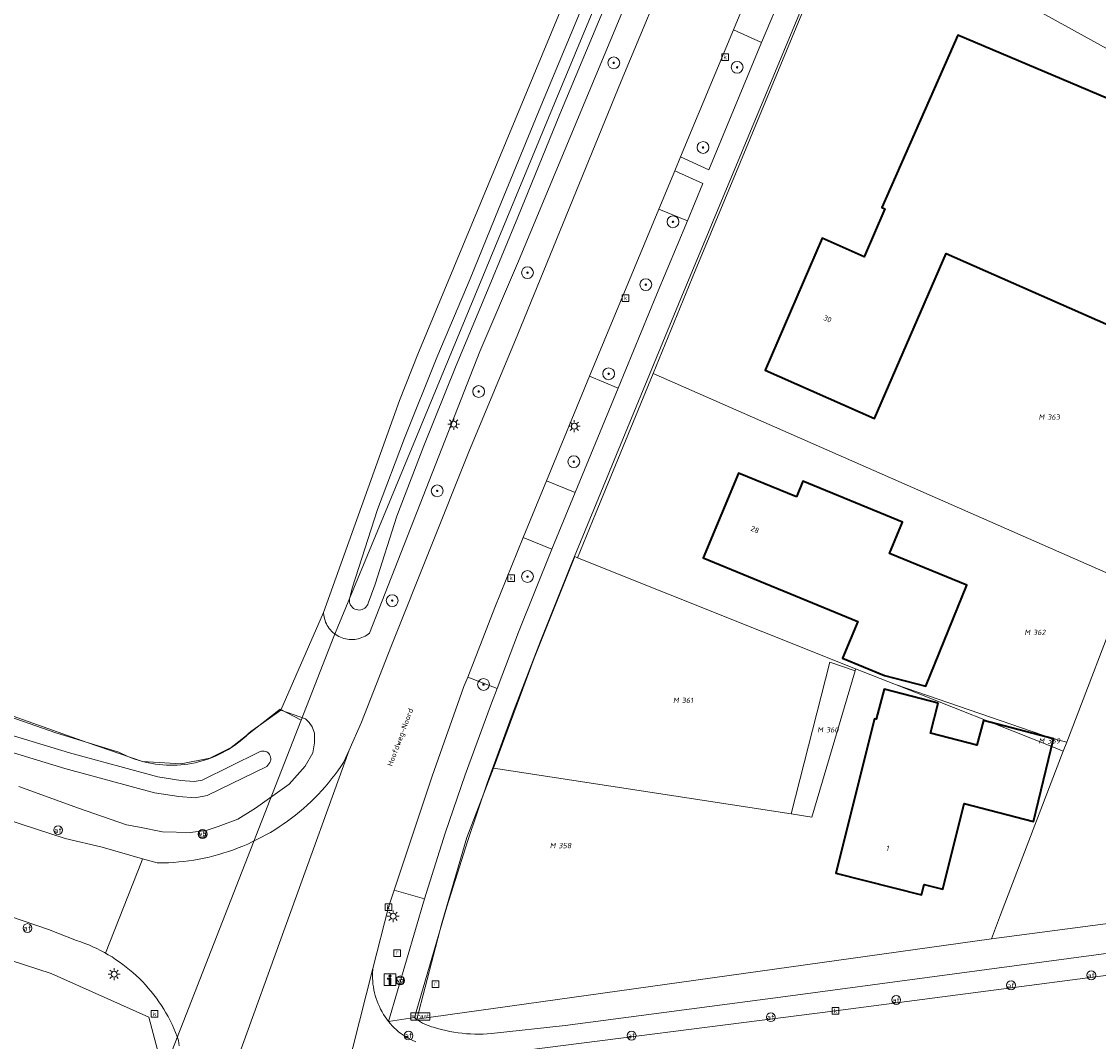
# Model space of a CAD drawing. Header units: metres. Extents: x 250001 to 257773, y 598992 to 609118.
# Tile 182 of 256: x 251546 to 251619, y 601771 to 601840. Entities that reach past the tile are written whole.
import ezdxf
from ezdxf.enums import TextEntityAlignment as Align
from ezdxf.lldxf.tags import DXFTag

# ---------------------------------------------------------------- set-up
doc = ezdxf.new("R2010")
doc.units = ezdxf.units.M
for name, color, linetype, lineweight in [('B-WE-GR-BOOM-S', 252, 'Continuous', 25), ('B-WE-GR-GRAS-GV', 252, 'Continuous', 13), ('B-WE-GR-GROENVOORZIENING-GV', 252, 'Continuous', 18), ('B-WE-KG-GRENS_PERCEEL-G', 150, 'KG-PERCEEL', 18), ('B-WE-KG-GRENS_PERCEEL-S', 150, 'Continuous', 25), ('B-WE-KL-ET_LS_OV_LICHTMAST-S', 252, 'Continuous', 25), ('B-WE-OG-BEBOUWING-GV', 1, 'Continuous', 35), ('B-WE-OG-BEBOUWING-T18', 7, 'Continuous', 18), ('B-WE-OG-TERREIN_ERF-GV', 7, 'Continuous', 18), ('B-WE-OG-TOPOGRAFIE-T18', 2, 'Continuous', 18), ('B-WE-OG-WATER_SLOOT-GV', 252, 'Continuous', 18), ('B-WE-RI-GWA_KOLK-S', 252, 'Continuous', 25), ('B-WE-RI-GWA_RIOOLPUT-S', 252, 'Continuous', 25), ('B-WE-VH-VERHARDING_GESLOTEN-GV', 252, 'Continuous', 18), ('B-WE-VH-VERHARDING_OPEN-GV', 252, 'Continuous', 18), ('B-WE-VW-AFSLUITPAAL-S', 252, 'Continuous', 25), ('B-WE-VW-VERKEERSTEKEN_BORD-S', 252, 'Continuous', 25), ('B-WE-VW-VERKEERSTEKEN_DRAAGCONSTRUCTIE-S', 252, 'Continuous', 25), ('X-XX-AL-REFERENTIE-G', 7, 'Continuous', 18)]:
    doc.layers.add(name, color=color, linetype=linetype, lineweight=lineweight)
doc.styles.add('NLCS-ISO', font='NLCS-ISO.ttf')
doc.styles.add('NLCS-ISO-ANNOTATIEF-T18', font='NLCS-ISO.ttf', dxfattribs={"height": 1.8})
doc.styles.get("Standard").update_dxf_attribs({"font": 'NLCS-ISO.ttf'})
tags = doc.linetypes.add('KG-PERCEEL', pattern='A,5.5,-2,["P",Standard,S=1.8,R=0,X=-0.5,Y=-0.9],-2,5.5,-2,[5,NLCS.SHX,S=0.75,R=0,X=0,Y=0],-2', length=19).pattern_tags.tags
tags[6] = DXFTag(74, 10)

# ---------------------------------------------------------------- blocks, each defined once
blk = doc.blocks.new('SKG-PERCEELNUMMER-SO')
at = {"style": 'NLCS-ISO', "oblique": 10, "flags": 1}
blk.add_attdef('GEMEENTECODE', text='', height=1.8, dxfattribs=at).set_placement((0, 2.55), align=Align.MIDDLE_CENTER)
at = {"style": 'NLCS-ISO', "oblique": 10}
blk.add_attdef('SECTIE', text='', height=1.8, dxfattribs=at).set_placement((-0.5, 0), align=Align.MIDDLE_RIGHT)
blk.add_attdef('PERCEELNUMMER', text='', height=1.8, dxfattribs=at).set_placement((0.5, 0), align=Align.MIDDLE_LEFT)
blk = doc.blocks.new('BS2021-132-Xref-KAD-20210617')
at = {"layer": 'B-WE-KG-GRENS_PERCEEL-G', "flags": 128}
for points in [[(251582.418, 601833.814), (251601.888, 601880.605)], [(251629.67, 601850.19), (251622.9, 601836.26), (251602.352, 601847.609)], [(251595.159, 601830.173), (251600.37, 601842.75), (251602.352, 601847.609)], [(251565.38, 601792.301), (251567.6, 601797.99), (251582.418, 601833.814)], [(251589.249, 601815.83), (251592.1, 601822.79), (251595.159, 601830.173)], [(251584.12, 601803.33), (251585.35, 601806.31), (251589.249, 601815.83)], [(251621.43, 601801.68), (251589.249, 601815.83)], [(251522.096, 601807.437), (251524.39, 601804.32), (251534.16, 601797.35), (251539.184, 601794.945), (251550.889, 601790.807), (251554.633, 601789.509), (251557.263, 601789.357), (251559.206, 601789.723), (251560.655, 601790.454), (251563.962, 601793.046), (251565.38, 601792.301)], [(251578.43, 601789.06), (251581.18, 601796.52), (251583.94, 601803.4), (251584.12, 601803.33)], [(251602.97, 601795.79), (251584.12, 601803.33)], [(251621.19, 601801.04), (251617.28, 601790.82)], [(251602.93, 601795.66), (251601.23, 601796.24), (251598.61, 601785.96)], [(251602.93, 601795.66), (251600.01, 601785.73), (251598.61, 601785.96)], [(251602.97, 601795.79), (251602.93, 601795.66)], [(251602.97, 601795.79), (251605.67, 601794.72)], [(251605.67, 601794.72), (251616.39, 601791.05), (251617.28, 601790.82)], [(251605.67, 601794.72), (251616.26, 601790.53), (251617.05, 601790.21)], [(251556.054, 601768.407), (251565.38, 601792.301)], [(251617.05, 601790.21), (251617.28, 601790.82)], [(251617.05, 601790.21), (251612.8, 601779.11), (251612.18, 601777.473)], [(251648.22, 601789.79), (251647.4, 601788.79), (251645.32, 601786.31), (251643.39, 601784.45), (251641.94, 601783.38), (251640.33, 601782.54), (251637.46, 601781.23), (251632.79, 601780.2), (251612.18, 601777.473)], [(251612.18, 601777.473), (251573.22, 601772.03), (251574.92, 601778.55), (251576.61, 601784.36), (251578.43, 601789.06)], [(251578.43, 601789.06), (251598.61, 601785.96)], [(251507.412, 601783.37), (251511.639, 601783.429), (251525.31, 601782.57), (251530, 601781.62), (251535.001, 601779.491), (251548.449, 601775.135), (251555.065, 601772.161), (251556.054, 601768.407)]]:
    blk.add_lwpolyline(points, dxfattribs=at)
at = {"layer": 'B-WE-KG-GRENS_PERCEEL-S', "xscale": 0.2, "yscale": 0.2, "zscale": 0.2}
for p, values in [((251615.863, 601812.864), {'PERCEELNUMMER': '363', 'SECTIE': 'M'}), ((251614.903, 601798.265), {'PERCEELNUMMER': '362', 'SECTIE': 'M'}), ((251591.084, 601793.655), {'PERCEELNUMMER': '361', 'SECTIE': 'M'}), ((251600.865, 601791.655), {'PERCEELNUMMER': '360', 'SECTIE': 'M'}), ((251615.865, 601790.905), {'PERCEELNUMMER': '359', 'SECTIE': 'M'}), ((251582.732, 601783.805), {'PERCEELNUMMER': '358', 'SECTIE': 'M'})]:
    blk.add_blockref('SKG-PERCEELNUMMER-SO', p, dxfattribs=at).add_auto_attribs(values)
blk = doc.blocks.new('SIE-WEG_VERKEERSBORD_INFORMATIE-SO')
at = {"linetype": 'ByBlock', "lineweight": 18}
h = blk.add_hatch(color=0, dxfattribs=at)
h.dxf.hatch_style = 1
h.paths.add_polyline_path([(0.32, 0.49), (-0.82, 0.49), (-0.82, 0.19), (-0.32, 0.19), (-0.32, -1.62), (0.32, -1.62)])
h = blk.add_hatch(color=0, dxfattribs=at)
h.dxf.hatch_style = 1
edge = h.paths.add_edge_path()
edge.add_arc((0, 1.25), 0.373, 0, 360)
at = {"color": 0, "linetype": 'ByBlock', "lineweight": 18}
for points in [[(-2, -2), (2, -2), (2, 2), (-2, 2)], [(0.32, 0.49), (-0.82, 0.49), (-0.82, 0.19), (-0.32, 0.19), (-0.32, -1.62), (0.32, -1.62)]]:
    blk.add_lwpolyline(points, close=True, dxfattribs=at)
blk.add_circle((0, 1.25), 0.373, dxfattribs=at)
blk = doc.blocks.new('SIE-WEG_VERKEERSBORD-SO')
at = {"color": 0, "linetype": 'ByBlock', "lineweight": 18}
blk.add_lwpolyline([(-1.125, -1.125), (1.125, -1.125), (1.125, 1.125), (-1.125, 1.125)], close=True, dxfattribs=at)
at = {"color": 0, "linetype": 'ByBlock', "lineweight": 18, "style": 'NLCS-ISO'}
blk.add_text('vb', height=1.5, dxfattribs=at).set_placement((0, 0), align=Align.MIDDLE_CENTER)
blk = doc.blocks.new('SIE-WEG_VERKEERSBORD_STRAATNAAM-SO')
at = {"color": 0, "linetype": 'ByBlock', "lineweight": 18}
blk.add_lwpolyline([(-3.25, -1.25), (3.25, -1.25), (3.25, 1.25), (-3.25, 1.25)], close=True, dxfattribs=at)
at = {"color": 0, "linetype": 'ByBlock', "lineweight": 18, "style": 'NLCS-ISO'}
blk.add_text('straat', height=1.5, dxfattribs=at).set_placement((0, 0.15), align=Align.MIDDLE_CENTER)
blk = doc.blocks.new('SVW-AFSLUITPAAL-SO')
at = {"lineweight": 18}
blk.add_circle((0, 0), 1.5, dxfattribs=at)
at = {"lineweight": 18, "style": 'NLCS-ISO'}
blk.add_text('af', height=1.8, dxfattribs=at).set_placement((0, 0), align=Align.MIDDLE_CENTER)
blk = doc.blocks.new('SIE-WEG_PAAL_VERKEERSBORD-SO')
at = {"color": 0, "linetype": 'ByBlock', "lineweight": 18}
blk.add_circle((0, 0), 1.5, dxfattribs=at)
at = {"color": 0, "linetype": 'ByBlock', "lineweight": 18, "style": 'NLCS-ISO'}
blk.add_text('vb', height=1.5, dxfattribs=at).set_placement((0, 0.13), align=Align.MIDDLE_CENTER)
blk = doc.blocks.new('SKL-ET_OV_LICHTMAST-SO')
at = {"color": 0, "linetype": 'ByBlock', "lineweight": 18}
for points in [[(-1.25, 0), (-2, 0)], [(-1.41, 1.41), (-0.88, 0.88)], [(0, 2), (0, 1.25)], [(0.88, 0.88), (1.41, 1.41)], [(2, 0), (1.25, 0)], [(-1.41, -1.41), (-0.88, -0.88)], [(0, -1.25), (0, -2)], [(0.88, -0.88), (1.41, -1.41)]]:
    blk.add_lwpolyline(points, dxfattribs=at)
blk.add_circle((0, 0), 1, dxfattribs=at)
blk = doc.blocks.new('SRI-KOLK-SO')
at = {"color": 0, "linetype": 'ByBlock', "lineweight": 18}
blk.add_lwpolyline([(-1.125, -1.125), (1.125, -1.125), (1.125, 1.125), (-1.125, 1.125)], close=True, dxfattribs=at)
at = {"color": 0, "linetype": 'ByBlock', "lineweight": 18, "style": 'NLCS-ISO'}
blk.add_text('k', height=1.5, dxfattribs=at).set_placement((0, 0), align=Align.MIDDLE_CENTER)
blk = doc.blocks.new('SRI-PUT_INSPECTIEPUT_RIOOLPUT-SO')
at = {"color": 0, "linetype": 'ByBlock', "lineweight": 18}
blk.add_lwpolyline([(-1.12, -1.12), (1.12, -1.12), (1.12, 1.12), (-1.12, 1.12)], close=True, dxfattribs=at)
at = {"color": 0, "linetype": 'ByBlock', "lineweight": 18, "style": 'NLCS-ISO'}
blk.add_text('r', height=1.5, dxfattribs=at).set_placement((0, 0.28), align=Align.MIDDLE_CENTER)
blk = doc.blocks.new('SGR-BOOM_01-SO')
at = {"linetype": 'ByBlock', "lineweight": 18}
h = blk.add_hatch(color=0, dxfattribs=at)
h.dxf.hatch_style = 1
edge = h.paths.add_edge_path()
edge.add_arc((0, 0), 0.25, 0, 360)
at = {"color": 0, "linetype": 'ByBlock', "lineweight": 18}
for radius in [2, 0.25]:
    blk.add_circle((0, 0), radius, dxfattribs=at)
blk = doc.blocks.new('BS2021-132-Xref-BGT-GRIJS-20210617-aangepast')
at = {"layer": 'B-WE-GR-GRAS-GV', "flags": 128}
blk.add_lwpolyline([(251542.489, 601793.65), (251548.76, 601791.459), (251553.029, 601790.15), (251553.206, 601790.057), (251553.426, 601789.95), (251553.649, 601789.85), (251553.875, 601789.758), (251554.105, 601789.673), (251554.336, 601789.595), (251554.571, 601789.526), (251554.807, 601789.464), (251555.045, 601789.409), (251555.286, 601789.363), (251555.527, 601789.324), (251555.769, 601789.293), (251556.013, 601789.271), (251556.257, 601789.256), (251556.501, 601789.249), (251556.745, 601789.25), (251556.99, 601789.259), (251557.234, 601789.277), (251557.477, 601789.302), (251557.719, 601789.335), (251557.96, 601789.376), (251558.199, 601789.425), (251558.437, 601789.481), (251558.673, 601789.546), (251558.907, 601789.618), (251559.138, 601789.698), (251559.366, 601789.785), (251559.591, 601789.879), (251559.814, 601789.981), (251560.032, 601790.091), (251560.247, 601790.207), (251560.459, 601790.33), (251560.665, 601790.46), (251560.868, 601790.597), (251561.066, 601790.74), (251561.259, 601790.89), (251561.447, 601791.046), (251561.63, 601791.208), (251561.808, 601791.376), (251561.98, 601791.55), (251564.019, 601792.989), (251566.91, 601799.619), (251572.049, 601814), (251573.29, 601817.13), (251591.989, 601862.16)], dxfattribs=at)
at = {"layer": 'B-WE-GR-GROENVOORZIENING-GV', "flags": 128}
for points in [[(251601.29, 601874.3), (251580.119, 601823.43), (251577.51, 601817.31), (251570.029, 601798.219), (251569.932, 601798.143), (251569.83, 601798.074), (251569.724, 601798.011), (251569.614, 601797.955), (251569.5, 601797.907), (251569.384, 601797.866), (251569.265, 601797.832), (251569.145, 601797.807), (251569.023, 601797.789), (251568.9, 601797.779), (251568.776, 601797.778), (251568.653, 601797.784), (251568.531, 601797.798), (251568.409, 601797.82), (251568.29, 601797.85), (251568.172, 601797.888), (251568.058, 601797.933), (251567.946, 601797.985), (251567.838, 601798.045), (251567.734, 601798.111), (251567.635, 601798.184), (251567.54, 601798.264), (251567.451, 601798.349), (251567.368, 601798.44), (251567.291, 601798.536), (251567.22, 601798.637), (251567.156, 601798.742), (251567.098, 601798.852), (251567.048, 601798.964), (251567.006, 601799.08), (251566.971, 601799.198), (251566.944, 601799.319), (251566.924, 601799.44), (251566.913, 601799.563), (251566.91, 601799.619), (251564.019, 601792.989), (251565.691, 601792.398), (251565.936, 601792.153), (251566.138, 601791.865), (251566.3, 601791.439), (251566.304, 601790.77), (251566.171, 601790.09), (251565.672, 601789.198), (251564.579, 601787.977), (251562.293, 601786.348), (251561.097, 601785.606), (251559.759, 601785.11), (251558.941, 601784.829), (251557.862, 601784.698), (251556, 601784.741), (251554.425, 601785.047), (251553.547, 601785.202), (251550.301, 601786.344), (251546.251, 601787.814)], [(251542.308, 601786.586), (251549.397, 601784.287), (251551.904, 601783.691), (251554.644, 601782.91), (251555.639, 601782.626), (251555.713, 601782.626), (251556.059, 601782.63), (251556.405, 601782.643), (251556.751, 601782.663), (251557.096, 601782.692), (251557.44, 601782.728), (251557.783, 601782.773), (251558.126, 601782.825), (251558.466, 601782.885), (251558.806, 601782.953), (251559.144, 601783.029), (251559.48, 601783.112), (251559.814, 601783.204), (251560.145, 601783.303), (251560.475, 601783.409), (251560.802, 601783.524), (251561.126, 601783.646), (251561.447, 601783.775), (251561.765, 601783.911), (251562.08, 601784.055), (251562.391, 601784.207), (251562.699, 601784.365), (251563.003, 601784.53), (251563.304, 601784.703), (251563.6, 601784.882), (251563.892, 601785.068), (251564.179, 601785.261), (251564.462, 601785.46), (251564.741, 601785.666), (251565.014, 601785.878), (251565.283, 601786.097), (251565.546, 601786.321), (251565.804, 601786.552), (251566.057, 601786.789), (251566.304, 601787.031), (251566.546, 601787.279), (251566.782, 601787.533), (251567.012, 601787.792), (251567.236, 601788.056), (251567.453, 601788.325), (251567.665, 601788.599), (251567.87, 601788.878), (251568.068, 601789.162), (251568.26, 601789.45), (251568.633, 601790.278), (251569.49, 601792.183), (251571.505, 601797.368), (251576.76, 601810.5), (251580.07, 601818.479), (251587.089, 601835.65), (251594.45, 601853.3)]]:
    blk.add_lwpolyline(points, dxfattribs=at)
for points in [[(251596.6, 601838.263), (251594.691, 601839.135), (251591.112, 601830.513), (251593.014, 601829.644)], [(251592.622, 601828.702), (251590.72, 601829.57), (251589.642, 601826.972), (251591.569, 601826.17)], [(251591.569, 601826.17), (251589.642, 601826.972), (251584.939, 601815.638), (251586.883, 601814.838), (251589.48, 601821.15)], [(251586.883, 601814.838), (251584.939, 601815.638), (251582.01, 601808.532), (251583.962, 601807.74)], [(251582.382, 601803.902), (251580.429, 601804.694), (251578.519, 601799.949), (251576.68, 601795.219), (251578.668, 601794.461), (251580.119, 601798.27)], [(251576.5, 601788.599), (251578.29, 601793.469), (251578.668, 601794.461), (251576.68, 601795.219), (251576.42, 601794.593), (251574.269, 601788.519), (251571.689, 601780.787), (251573.744, 601780.189), (251575.16, 601784.64)], [(251573.744, 601780.189), (251571.689, 601780.787), (251571.3, 601779.62), (251570.248, 601775.464), (251570.243, 601775.407), (251570.23, 601775.208), (251570.225, 601775.008), (251570.228, 601774.809), (251570.238, 601774.61), (251570.257, 601774.411), (251570.284, 601774.214), (251570.319, 601774.017), (251570.362, 601773.823), (251570.412, 601773.63), (251570.47, 601773.439), (251570.536, 601773.251), (251570.609, 601773.065), (251570.69, 601772.883), (251570.777, 601772.704), (251570.872, 601772.528), (251570.974, 601772.357), (251571.083, 601772.19), (251571.198, 601772.027), (251571.32, 601771.869)]]:
    blk.add_lwpolyline(points, close=True, dxfattribs=at)
at = {"layer": 'B-WE-OG-BEBOUWING-GV', "flags": 128}
for points in [[(251627.67, 601831.229), (251609.899, 601838.77), (251604.75, 601827.089), (251604.959, 601826.989), (251603.559, 601823.739), (251600.709, 601825), (251596.839, 601816.04), (251604.25, 601812.76), (251609.109, 601823.949), (251622.029, 601818.27)], [(251598.959, 601807.449), (251595.029, 601809.069), (251592.649, 601803.319), (251603.114, 601799.003), (251602.092, 601796.525), (251604.939, 601795.351), (251607.733, 601794.612), (251610.5, 601801.475), (251605.275, 601803.623), (251606.149, 601805.75), (251599.399, 601808.51)], [(251608.574, 601793.467), (251604.896, 601794.422), (251604.366, 601792.38), (251604.25, 601792.41), (251601.64, 601781.939), (251607.44, 601780.469), (251607.609, 601781.16), (251608.89, 601780.839), (251610.32, 601786.66), (251615.019, 601785.43), (251616.39, 601791.05), (251611.63, 601792.29), (251611.19, 601790.609), (251608.044, 601791.425)]]:
    blk.add_lwpolyline(points, close=True, dxfattribs=at)
at = {"layer": 'B-WE-OG-TERREIN_ERF-GV', "flags": 128}
for points in [[(251618.773, 601887.385), (251590.956, 601820.533), (251583.734, 601802.984), (251581.604, 601797.674), (251579.791, 601792.918), (251578.001, 601788.048), (251576.684, 601784.155), (251575.254, 601779.655), (251573.064, 601772.137), (251573.196, 601772.036), (251573.333, 601771.941), (251573.474, 601771.853), (251573.619, 601771.772), (251573.768, 601771.698), (251573.92, 601771.631), (251574.076, 601771.571), (251574.234, 601771.519), (251574.364, 601771.483), (251574.635, 601771.401), (251574.909, 601771.327), (251575.185, 601771.261), (251575.462, 601771.202), (251575.742, 601771.152), (251576.022, 601771.109), (251576.303, 601771.074), (251576.586, 601771.047), (251576.869, 601771.028), (251577.152, 601771.017), (251577.436, 601771.014), (251577.719, 601771.019), (251578.003, 601771.032), (251578.284, 601771.053), (251583.281, 601771.609), (251598.215, 601773.577), (251632.923, 601778.218)], [(251557.114, 601770.216), (251557.087, 601770.586), (251556.987, 601770.86), (251556.879, 601771.135), (251556.763, 601771.407), (251556.64, 601771.676), (251556.51, 601771.941), (251556.372, 601772.203), (251556.228, 601772.46), (251556.076, 601772.714), (251555.918, 601772.964), (251555.753, 601773.209), (251555.582, 601773.45), (251555.404, 601773.685), (251555.219, 601773.916), (251555.029, 601774.142), (251554.832, 601774.363), (251554.63, 601774.578), (251554.422, 601774.788), (251554.208, 601774.992), (251553.989, 601775.19), (251553.764, 601775.383), (251553.535, 601775.569), (251553.3, 601775.748), (251553.061, 601775.922), (251552.817, 601776.088), (251552.569, 601776.249), (251552.316, 601776.402), (251552.117, 601776.515), (251552.059, 601776.548), (251551.799, 601776.688), (251551.534, 601776.82), (251551.267, 601776.945), (251550.996, 601777.063), (251550.722, 601777.174), (251550.445, 601777.277), (251550.165, 601777.372), (251548.267, 601778.123), (251539.716, 601781.031)]]:
    blk.add_lwpolyline(points, dxfattribs=at)
for points in [[(251627.67, 601831.229), (251622.029, 601818.27), (251609.109, 601823.949), (251604.25, 601812.76), (251596.839, 601816.04), (251600.709, 601825), (251603.559, 601823.739), (251604.959, 601826.989), (251604.75, 601827.089), (251609.899, 601838.77)], [(251607.733, 601794.612), (251604.939, 601795.351), (251602.092, 601796.525), (251603.114, 601799.003), (251592.649, 601803.319), (251595.029, 601809.069), (251598.959, 601807.449), (251599.399, 601808.51), (251606.149, 601805.75), (251605.275, 601803.623), (251610.5, 601801.475)], [(251608.574, 601793.467), (251608.044, 601791.425), (251611.19, 601790.609), (251611.63, 601792.29), (251616.39, 601791.05), (251615.019, 601785.43), (251610.32, 601786.66), (251608.89, 601780.839), (251607.609, 601781.16), (251607.44, 601780.469), (251601.64, 601781.939), (251604.25, 601792.41), (251604.366, 601792.38), (251604.896, 601794.422)]]:
    blk.add_lwpolyline(points, close=True, dxfattribs=at)
at = {"layer": 'B-WE-OG-WATER_SLOOT-GV', "flags": 128}
for points in [[(251591.989, 601862.16), (251573.29, 601817.13), (251572.049, 601814), (251566.91, 601799.619), (251566.913, 601799.563), (251566.924, 601799.44), (251566.944, 601799.319), (251566.971, 601799.198), (251567.006, 601799.08), (251567.048, 601798.964), (251567.098, 601798.852), (251567.156, 601798.742), (251567.22, 601798.637), (251567.291, 601798.536), (251567.368, 601798.44), (251567.451, 601798.349), (251567.54, 601798.264), (251567.635, 601798.184), (251567.734, 601798.111), (251567.838, 601798.045), (251567.946, 601797.985), (251568.058, 601797.933), (251568.172, 601797.888), (251568.29, 601797.85), (251568.409, 601797.82), (251568.531, 601797.798), (251568.653, 601797.784), (251568.776, 601797.778), (251568.9, 601797.779), (251569.023, 601797.789), (251569.145, 601797.807), (251569.265, 601797.832), (251569.384, 601797.866), (251569.5, 601797.907), (251569.614, 601797.955), (251569.724, 601798.011), (251569.83, 601798.074), (251569.932, 601798.143), (251570.029, 601798.219), (251577.51, 601817.31), (251580.119, 601823.43), (251601.29, 601874.3)], [(251586.24, 601841.358), (251582.925, 601833.408), (251580.067, 601826.432), (251578.131, 601821.711), (251575.886, 601816.368), (251573.709, 601810.92), (251571.88, 601806.146), (251570.417, 601801.54), (251570.376, 601801.462), (251569.937, 601800.247), (251569.899, 601800.151), (251569.848, 601800.063), (251569.783, 601799.984), (251569.707, 601799.915), (251569.622, 601799.86), (251569.528, 601799.818), (251569.429, 601799.792), (251569.328, 601799.781), (251569.226, 601799.787), (251569.126, 601799.808), (251569.03, 601799.844), (251568.942, 601799.895), (251568.862, 601799.959), (251568.794, 601800.035), (251568.738, 601800.121), (251568.696, 601800.214), (251568.669, 601800.312), (251568.658, 601800.414), (251568.663, 601800.516), (251568.843, 601801.257), (251569.083, 601801.963), (251570.558, 601806.609), (251572.405, 601811.431), (251574.59, 601816.899), (251576.838, 601822.248), (251578.772, 601826.963), (251581.631, 601833.943), (251584.944, 601841.887)], [(251584.944, 601841.887), (251581.631, 601833.943), (251578.772, 601826.963), (251576.838, 601822.248), (251574.59, 601816.899), (251572.405, 601811.431), (251570.558, 601806.609), (251569.083, 601801.963), (251568.843, 601801.257), (251568.663, 601800.516), (251568.658, 601800.414), (251568.669, 601800.312), (251568.696, 601800.214), (251568.738, 601800.121), (251568.794, 601800.035), (251568.862, 601799.959), (251568.942, 601799.895), (251569.03, 601799.844), (251569.126, 601799.808), (251569.226, 601799.787), (251569.328, 601799.781), (251569.429, 601799.792), (251569.528, 601799.818), (251569.622, 601799.86), (251569.707, 601799.915), (251569.783, 601799.984), (251569.848, 601800.063), (251569.899, 601800.151), (251569.937, 601800.247), (251570.376, 601801.462), (251570.417, 601801.54), (251571.88, 601806.146), (251573.709, 601810.92), (251575.886, 601816.368), (251578.131, 601821.711), (251580.067, 601826.432), (251582.925, 601833.408), (251586.24, 601841.358)], [(251540.285, 601792.951), (251549.681, 601790.098), (251555.677, 601788.462), (251557.225, 601788.217), (251558.137, 601788.148), (251558.669, 601788.247), (251562.523, 601790.13), (251562.558, 601790.156), (251562.61, 601790.181), (251562.697, 601790.208), (251562.788, 601790.219), (251562.879, 601790.214), (251562.968, 601790.193), (251563.052, 601790.158), (251563.128, 601790.108), (251563.195, 601790.045), (251563.25, 601789.972), (251563.291, 601789.891), (251563.317, 601789.803), (251563.328, 601789.713), (251563.323, 601789.622), (251563.302, 601789.533), (251563.266, 601789.449), (251563.065, 601789.171), (251559.018, 601787.192), (251558.197, 601787.04), (251557.097, 601787.123), (251555.446, 601787.385), (251549.376, 601789.041), (251539.94, 601791.906)], [(251546.251, 601787.814), (251550.301, 601786.344), (251553.547, 601785.202), (251554.425, 601785.047), (251556, 601784.741), (251557.862, 601784.698), (251558.941, 601784.829), (251559.759, 601785.11), (251561.097, 601785.606), (251562.293, 601786.348), (251564.579, 601787.977), (251565.672, 601789.198), (251566.171, 601790.09), (251566.304, 601790.77), (251566.3, 601791.439), (251566.138, 601791.865), (251565.936, 601792.153), (251565.691, 601792.398), (251564.019, 601792.989), (251561.98, 601791.55), (251561.808, 601791.376), (251561.63, 601791.208), (251561.447, 601791.046), (251561.259, 601790.89), (251561.066, 601790.74), (251560.868, 601790.597), (251560.665, 601790.46), (251560.459, 601790.33), (251560.247, 601790.207), (251560.032, 601790.091), (251559.814, 601789.981), (251559.591, 601789.879), (251559.366, 601789.785), (251559.138, 601789.698), (251558.907, 601789.618), (251558.673, 601789.546), (251558.437, 601789.481), (251558.199, 601789.425), (251557.96, 601789.376), (251557.719, 601789.335), (251557.477, 601789.302), (251557.234, 601789.277), (251556.99, 601789.259), (251556.745, 601789.25), (251556.501, 601789.249), (251556.257, 601789.256), (251556.013, 601789.271), (251555.769, 601789.293), (251555.527, 601789.324), (251555.286, 601789.363), (251555.045, 601789.409), (251554.807, 601789.464), (251554.571, 601789.526), (251554.336, 601789.595), (251554.105, 601789.673), (251553.875, 601789.758), (251553.649, 601789.85), (251553.426, 601789.95), (251553.206, 601790.057), (251553.029, 601790.15), (251548.76, 601791.459), (251542.489, 601793.65)], [(251539.94, 601791.906), (251549.376, 601789.041), (251555.446, 601787.385), (251557.097, 601787.123), (251558.197, 601787.04), (251559.018, 601787.192), (251563.065, 601789.171), (251563.266, 601789.449), (251563.302, 601789.533), (251563.323, 601789.622), (251563.328, 601789.713), (251563.317, 601789.803), (251563.291, 601789.891), (251563.25, 601789.972), (251563.195, 601790.045), (251563.128, 601790.108), (251563.052, 601790.158), (251562.968, 601790.193), (251562.879, 601790.214), (251562.788, 601790.219), (251562.697, 601790.208), (251562.61, 601790.181), (251562.558, 601790.156), (251562.523, 601790.13), (251558.669, 601788.247), (251558.137, 601788.148), (251557.225, 601788.217), (251555.677, 601788.462), (251549.681, 601790.098), (251540.285, 601792.951)]]:
    blk.add_lwpolyline(points, dxfattribs=at)
at = {"layer": 'B-WE-VH-VERHARDING_GESLOTEN-GV', "flags": 128}
for points in [[(251594.45, 601853.3), (251587.089, 601835.65), (251580.07, 601818.479), (251576.76, 601810.5), (251571.505, 601797.368), (251569.49, 601792.183), (251568.633, 601790.278), (251560.742, 601768.388), (251567.996, 601766.545), (251570.248, 601775.464), (251571.3, 601779.62), (251571.689, 601780.787), (251574.269, 601788.519), (251576.42, 601794.593), (251576.68, 601795.219), (251578.519, 601799.949), (251580.429, 601804.694), (251582.01, 601808.532), (251584.939, 601815.638), (251589.642, 601826.972), (251590.72, 601829.57), (251591.112, 601830.513), (251594.691, 601839.135), (251596.187, 601842.739)], [(251624.922, 601775.66), (251601.598, 601772.6), (251578.179, 601769.607)], [(251573.163, 601770.488), (251572.918, 601770.609), (251572.676, 601770.738), (251572.437, 601770.874), (251572.203, 601771.017), (251572.145, 601771.054), (251571.993, 601771.177), (251571.846, 601771.305), (251571.704, 601771.44), (251571.568, 601771.58), (251571.438, 601771.726), (251571.32, 601771.869), (251571.198, 601772.027), (251571.083, 601772.19), (251570.974, 601772.357), (251570.872, 601772.528), (251570.777, 601772.704), (251570.69, 601772.883), (251570.609, 601773.065), (251570.536, 601773.251), (251570.47, 601773.439), (251570.412, 601773.63), (251570.362, 601773.823), (251570.319, 601774.017), (251570.284, 601774.214), (251570.257, 601774.411), (251570.238, 601774.61), (251570.228, 601774.809), (251570.225, 601775.008), (251570.23, 601775.208), (251570.243, 601775.407), (251570.248, 601775.464), (251567.996, 601766.545)], [(251560.742, 601768.388), (251568.633, 601790.278), (251568.26, 601789.45), (251568.068, 601789.162), (251567.87, 601788.878), (251567.665, 601788.599), (251567.453, 601788.325), (251567.236, 601788.056), (251567.012, 601787.792), (251566.782, 601787.533), (251566.546, 601787.279), (251566.304, 601787.031), (251566.057, 601786.789), (251565.804, 601786.552), (251565.546, 601786.321), (251565.283, 601786.097), (251565.014, 601785.878), (251564.741, 601785.666), (251564.462, 601785.46), (251564.179, 601785.261), (251563.892, 601785.068), (251563.6, 601784.882), (251563.304, 601784.703), (251563.003, 601784.53), (251562.699, 601784.365), (251562.391, 601784.207), (251562.08, 601784.055), (251561.765, 601783.911), (251561.447, 601783.775), (251561.126, 601783.646), (251560.802, 601783.524), (251560.475, 601783.409), (251560.145, 601783.303), (251559.814, 601783.204), (251559.48, 601783.112), (251559.144, 601783.029), (251558.806, 601782.953), (251558.466, 601782.885), (251558.126, 601782.825), (251557.783, 601782.773), (251557.44, 601782.728), (251557.096, 601782.692), (251556.751, 601782.663), (251556.405, 601782.643), (251556.059, 601782.63), (251555.713, 601782.626), (251555.639, 601782.626), (251554.644, 601782.91), (251554.57, 601782.699), (251552.117, 601776.515), (251552.316, 601776.402), (251552.569, 601776.249), (251552.817, 601776.088), (251553.061, 601775.922), (251553.3, 601775.748), (251553.535, 601775.569), (251553.764, 601775.383), (251553.989, 601775.19), (251554.208, 601774.992), (251554.422, 601774.788), (251554.63, 601774.578), (251554.832, 601774.363), (251555.029, 601774.142), (251555.219, 601773.916), (251555.404, 601773.685), (251555.582, 601773.45), (251555.753, 601773.209), (251555.918, 601772.964), (251556.076, 601772.714), (251556.228, 601772.46), (251556.372, 601772.203), (251556.51, 601771.941), (251556.64, 601771.676), (251556.763, 601771.407), (251556.879, 601771.135), (251556.987, 601770.86), (251557.087, 601770.586), (251557.114, 601770.216)]]:
    blk.add_lwpolyline(points, dxfattribs=at)
blk.add_lwpolyline([(251549.397, 601784.287), (251542.308, 601786.586), (251539.716, 601781.031), (251548.267, 601778.123), (251550.165, 601777.372), (251550.445, 601777.277), (251550.722, 601777.174), (251550.996, 601777.063), (251551.267, 601776.945), (251551.534, 601776.82), (251551.799, 601776.688), (251552.059, 601776.548), (251552.117, 601776.515), (251554.57, 601782.699), (251554.644, 601782.91), (251551.904, 601783.691)], close=True, dxfattribs=at)
at = {"layer": 'B-WE-VH-VERHARDING_OPEN-GV', "flags": 128}
for points in [[(251598.098, 601841.866), (251596.6, 601838.263), (251593.014, 601829.644), (251591.112, 601830.513), (251590.72, 601829.57), (251592.622, 601828.702), (251591.569, 601826.17), (251589.48, 601821.15), (251586.883, 601814.838), (251583.962, 601807.74), (251582.382, 601803.902), (251580.119, 601798.27), (251578.668, 601794.461), (251578.29, 601793.469), (251576.5, 601788.599), (251575.16, 601784.64), (251573.744, 601780.189), (251571.32, 601771.869), (251573.064, 601772.137), (251575.254, 601779.655), (251576.684, 601784.155), (251578.001, 601788.048), (251579.791, 601792.918), (251581.604, 601797.674), (251583.734, 601802.984), (251590.956, 601820.533), (251618.773, 601887.385)], [(251632.923, 601778.218), (251598.215, 601773.577), (251583.281, 601771.609), (251578.284, 601771.053), (251578.003, 601771.032), (251577.719, 601771.019), (251577.436, 601771.014), (251577.152, 601771.017), (251576.869, 601771.028), (251576.586, 601771.047), (251576.303, 601771.074), (251576.022, 601771.109), (251575.742, 601771.152), (251575.462, 601771.202), (251575.185, 601771.261), (251574.909, 601771.327), (251574.635, 601771.401), (251574.364, 601771.483), (251574.234, 601771.519), (251574.076, 601771.571), (251573.92, 601771.631), (251573.768, 601771.698), (251573.619, 601771.772), (251573.474, 601771.853), (251573.333, 601771.941), (251573.196, 601772.036), (251573.064, 601772.137), (251571.32, 601771.869), (251571.438, 601771.726), (251571.568, 601771.58), (251571.704, 601771.44), (251571.846, 601771.305), (251571.993, 601771.177), (251572.145, 601771.054), (251572.203, 601771.017), (251572.437, 601770.874), (251572.676, 601770.738), (251572.918, 601770.609), (251573.163, 601770.488)], [(251578.179, 601769.607), (251601.598, 601772.6), (251624.922, 601775.66)]]:
    blk.add_lwpolyline(points, dxfattribs=at)
for points in [[(251598.098, 601841.866), (251596.187, 601842.739), (251594.691, 601839.135), (251596.6, 601838.263)], [(251583.962, 601807.74), (251582.01, 601808.532), (251580.429, 601804.694), (251582.382, 601803.902)]]:
    blk.add_lwpolyline(points, close=True, dxfattribs=at)
at = {"layer": 'B-WE-GR-BOOM-S', "xscale": 0.2, "yscale": 0.2, "zscale": 0.2}
for p in [(251586.58, 601836.89), (251594.94, 601836.59), (251592.63, 601831.15), (251590.59, 601826.11), (251580.73, 601822.66), (251588.75, 601821.85), (251586.23, 601815.8), (251577.42, 601814.6), (251583.87, 601809.84), (251574.61, 601807.86), (251580.73, 601802.05), (251571.56, 601800.42), (251577.75, 601794.73)]:
    blk.add_blockref('SGR-BOOM_01-SO', p, dxfattribs=at)
at = {"layer": 'B-WE-KL-ET_LS_OV_LICHTMAST-S', "xscale": 0.2, "yscale": 0.2, "zscale": 0.2}
for p in [(251575.73, 601812.39), (251583.904, 601812.248), (251571.624, 601779.013), (251552.714, 601775.08)]:
    blk.add_blockref('SKL-ET_OV_LICHTMAST-SO', p, dxfattribs=at)
at = {"layer": 'B-WE-RI-GWA_KOLK-S', "xscale": 0.2, "yscale": 0.2, "zscale": 0.2}
for p in [(251594.13, 601837.28), (251587.37, 601820.94), (251579.62, 601801.95), (251571.3, 601779.62), (251601.598, 601772.6), (251555.453, 601772.401)]:
    blk.add_blockref('SRI-KOLK-SO', p, dxfattribs=at)
at = {"layer": 'B-WE-RI-GWA_RIOOLPUT-S', "xscale": 0.2, "yscale": 0.2, "zscale": 0.2}
for p in [(251571.9, 601776.5), (251574.5, 601774.4)]:
    blk.add_blockref('SRI-PUT_INSPECTIEPUT_RIOOLPUT-SO', p, dxfattribs=at)
at = {"layer": 'B-WE-VW-AFSLUITPAAL-S', "xscale": 0.2, "yscale": 0.2, "zscale": 0.2}
for p in [(251548.916, 601784.848), (251546.838, 601778.21), (251618.943, 601775.01), (251613.504, 601774.327), (251605.724, 601773.336), (251597.22, 601772.164), (251572.67, 601770.92), (251587.786, 601770.918)]:
    blk.add_blockref('SVW-AFSLUITPAAL-SO', p, dxfattribs=at)
at = {"layer": 'B-WE-VW-VERKEERSTEKEN_BORD-S', "xscale": 0.2, "yscale": 0.2, "zscale": 0.2}
for name, p in [('SIE-WEG_VERKEERSBORD-SO', (251558.71, 601784.59)), ('SIE-WEG_VERKEERSBORD_INFORMATIE-SO', (251571.413, 601774.716)), ('SIE-WEG_VERKEERSBORD-SO', (251572.1, 601774.66)), ('SIE-WEG_VERKEERSBORD_STRAATNAAM-SO', (251573.464, 601772.221))]:
    blk.add_blockref(name, p, dxfattribs=at)
at = {"layer": 'B-WE-VW-VERKEERSTEKEN_DRAAGCONSTRUCTIE-S', "xscale": 0.2, "yscale": 0.2, "zscale": 0.2}
for p in [(251558.71, 601784.59), (251572.1, 601774.66)]:
    blk.add_blockref('SIE-WEG_PAAL_VERKEERSBORD-SO', p, dxfattribs=at)
at = {"layer": 'B-WE-OG-BEBOUWING-T18', "style": 'NLCS-ISO-ANNOTATIEF-T18'}
for s, rotation, p in [('30', 336.7, (251601.069, 601819.529)), ('28', 337.5, (251596.149, 601805.238)), ('1', 345.8, (251605.154, 601783.627))]:
    blk.add_text(s, height=0.36, rotation=rotation, dxfattribs=at).set_placement(p, align=Align.MIDDLE)
at = {"layer": 'B-WE-OG-TOPOGRAFIE-T18', "style": 'NLCS-ISO-ANNOTATIEF-T18'}
blk.add_text('Hoofdweg-Noord', height=0.36, rotation=69.6, dxfattribs=at).set_placement((251572.157, 601791.137), align=Align.MIDDLE)

msp = doc.modelspace()

# ---------------------------------------------------------------- block references
at = {"layer": 'X-XX-AL-REFERENTIE-G'}
for name in ['BS2021-132-Xref-BGT-GRIJS-20210617-aangepast', 'BS2021-132-Xref-KAD-20210617']:
    msp.add_blockref(name, (0, 0), dxfattribs=at)

doc.saveas('drawing.dxf')
